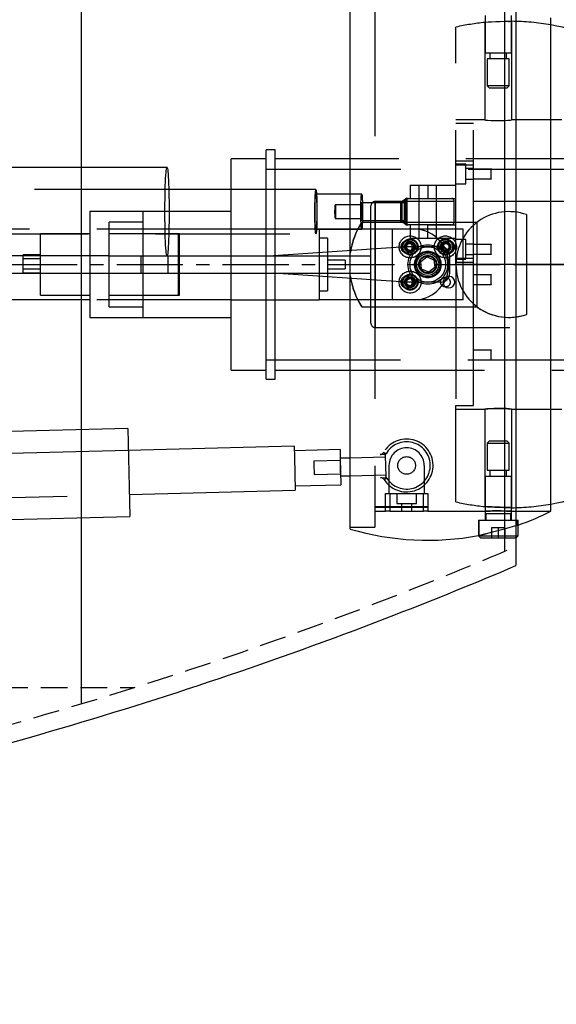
# Model space of a CAD drawing. Extents: x -181 to 162, y 84 to 272.
# Tile 45 of 85: x -13.46 to -5.85, y 137.05 to 151.02. Entities that reach past the tile are written whole.
import ezdxf

# ---------------------------------------------------------------- set-up
doc = ezdxf.new("R2010")
doc.units = 0
doc.header["$LTSCALE"] = 1.5
doc.header["$MEASUREMENT"] = 0
for name, pattern in [('CENTER', [2, 1.25, -0.25, 0.25, -0.25]), ('HIDDEN', [0.375, 0.25, -0.125]), ('SLDHIDDEN0', [1.905, 1.27, -0.635])]:
    doc.linetypes.add(name, pattern=pattern)
doc.layers.get('0').update_dxf_attribs({"linetype": 'CONTINUOUS'})
doc.layers.get('DEFPOINTS').update_dxf_attribs({"linetype": 'CONTINUOUS'})
for name, color, linetype in [('DIM', 1, 'CONTINUOUS'), ('HULL', 7, 'CONTINUOUS'), ('STATION14', 100, 'CONTINUOUS'), ('STATION15', 110, 'CONTINUOUS'), ('TAIL', 140, 'CONTINUOUS')]:
    doc.layers.add(name, color=color, linetype=linetype)
doc.styles.add('ENGR', font='Romans', dxfattribs={"oblique": 15})
doc.dimstyles.get("Standard").update_dxf_attribs({"dimtxt": 0.18, "dimasz": 0.18, "dimexe": 0.18, "dimexo": 0.0625, "dimgap": 0.09, "dimtad": 0, "dimtih": 1, "dimtoh": 1, "dimdec": 4, "dimzin": 0, "dimtxsty": 'STANDARD', "dimcen": 0.09, "dimazin": 3, "dimtfac": 1, "dimtdec": 4, "dimtofl": 0, "dimtmove": 0, "dimatfit": 3, "dimtolj": 1, "dimtzin": 0})

# ---------------------------------------------------------------- blocks, each defined once
blk = doc.blocks.new('*D12')
at = {"color": 0, "linetype": 'BYBLOCK'}
blk.add_line((-57.886, 144.38), (-51.462, 142.042), dxfattribs=at)
for start, end in [(4.1244, 8.2489), (331.7511, 335.8756)]:
    blk.add_arc((-66.578, 147.544), 15.006, start, end, dxfattribs=at)
for points in [[(-51.431, 148.63), (-51.79, 148.617), (-51.572, 147.544)], [(-53.049, 141.478), (-52.716, 141.343), (-52.477, 142.411)]]:
    blk.add_solid(points, dxfattribs=at)
at = {"layer": 'DEFPOINTS', "color": 0, "linetype": 'BYBLOCK'}
for p in [(-100.578, 147.544), (-66.578, 147.544), (0.489, 147.544), (-58.591, 144.637), (-51.976, 144.083)]:
    blk.add_point(p, dxfattribs=at)
at = {"color": 0, "linetype": 'BYBLOCK', "insert": (-51.8, 144.938), "char_height": 0.9, "attachment_point": 5, "style": 'ENGR'}
blk.add_mtext('\\A1;20°', dxfattribs=at)

msp = doc.modelspace()

# ---------------------------------------------------------------- linework, layer by layer
at = {"layer": 'HULL'}
msp.add_line((-6.42025, 151.81522), (-6.42025, 143.27229), dxfattribs=at)
at = {"layer": 'HULL', "color": 1, "linetype": 'CENTER', "ltscale": 0.5}
msp.add_line((-100.57806, 147.54376), (0.48946, 147.54376), dxfattribs=at)
at = {"layer": 'HULL', "linetype": 'HIDDEN'}
msp.add_line((-89.65523, 141.54376), (-11.83028, 141.54376), dxfattribs=at)
msp.add_open_spline([(-48.95289, 137.3007), (-47.16102, 137.32164), (-43.36769, 137.38606), (-37.57394, 137.63017), (-32.23851, 137.98198), (-27.57243, 138.43879), (-23.56567, 138.92468), (-19.55998, 139.59582), (-15.5475, 140.4569), (-11.53283, 141.58567), (-8.49984, 142.6773), (-6.80428, 143.37925), (-6.42025, 143.54376)], degree=3, knots=[74.6033819, 74.6033819, 74.6033819, 74.6033819, 79.97919626, 85.98440233, 91.99839435, 96.01736188, 100.04849076, 104.10421511, 108.19773437, 112.35428342, 116.60558911, 117.85887518, 117.85887518, 117.85887518, 117.85887518], dxfattribs=at)
at = {"layer": 'HULL'}
msp.add_open_spline([(-48.95289, 137.05067), (-48.84352, 137.05195), (-48.73416, 137.05327), (-46.45449, 137.08143), (-44.2833, 137.12416), (-39.9428, 137.27701), (-37.77383, 137.38243), (-33.4384, 137.6536), (-31.27203, 137.82479), (-26.94861, 138.25838), (-24.78874, 138.5088), (-20.99171, 139.09618), (-19.35143, 139.39517), (-16.09003, 140.093), (-14.46962, 140.4965), (-11.26659, 141.43719), (-9.68406, 141.97432), (-7.55502, 142.80021), (-6.98557, 143.03126), (-6.42025, 143.27229)], degree=3, knots=[74.60046403, 74.60046403, 74.60046403, 74.60046403, 74.92839829, 74.92839829, 81.43615749, 81.43615749, 87.9439167, 87.9439167, 94.4516759, 94.4516759, 100.9594351, 100.9594351, 105.94550062, 105.94550062, 110.93156614, 110.93156614, 115.91763165, 115.91763165, 117.75210948, 117.75210948, 117.75210948, 117.75210948], dxfattribs=at)
at = {"layer": 'STATION14'}
msp.add_line((-12.57802, 141.32211), (-12.57802, 153.77371), dxfattribs=at)
at = {"layer": 'STATION15'}
msp.add_line((-6.57802, 143.48479), (-6.57802, 151.61103), dxfattribs=at)
at = {"layer": 'TAIL', "linetype": 'CONTINUOUS'}
for p, q in [((-8.76881, 147.74129), (-8.76881, 151.29725)), ((-5.92274, 144.04377), (-5.92274, 151.04375)), ((-9.9592, 147.66876), (-9.9592, 149.16876)), ((-9.8342, 149.16876), (-9.9592, 149.16876)), ((-9.8342, 147.67027), (-9.8342, 149.16876)), ((-10.4592, 147.66876), (-10.4592, 149.04376)), ((-9.9592, 149.04376), (-10.4592, 149.04376)), ((-8.76881, 149.04376), (-9.8342, 149.04376)), ((-11.36676, 148.91876), (-15.67301, 148.91876)), ((-10.4592, 148.60626), (-11.34106, 148.60626)), ((-8.60575, 148.29376), (-8.61009, 148.31975)), ((-8.60575, 148.29376), (-8.60452, 148.38513)), ((-11.7092, 148.29376), (-12.4592, 148.29376)), ((-12.4592, 148.29376), (-12.4592, 147.66876)), ((-10.4592, 148.29376), (-11.7092, 148.29376)), ((-11.7092, 148.29376), (-11.7092, 147.66876)), ((-11.7092, 148.29376), (-11.7092, 147.66876)), ((-8.60698, 148.20238), (-8.60575, 148.29376)), ((-8.60575, 148.29376), (-8.60141, 148.26776)), ((-8.60491, 148.14376), (-6.96881, 148.14376)), ((-6.96881, 146.94376), (-6.96881, 148.14376)), ((-12.4592, 147.97876), (-13.1592, 147.97876)), ((-13.1592, 147.66876), (-13.1592, 147.97876)), ((-7.98181, 147.79376), (-9.85681, 147.66876)), ((-7.48181, 147.79376), (-7.98181, 147.79376)), ((-12.18897, 147.66876), (-19.54479, 147.66876)), ((-13.4092, 147.66876), (-13.4092, 147.6823)), ((-13.1592, 147.6823), (-13.4092, 147.6823)), ((-12.18897, 147.66876), (-8.48181, 147.66876)), ((-12.18897, 147.41876), (-12.18897, 147.66876)), ((-8.48181, 147.66876), (-8.48181, 147.41876)), ((-7.35681, 147.41876), (-7.35681, 147.66876)), ((-5.92274, 147.54376), (-5.26882, 147.54376)), ((-5.26882, 147.54376), (-5.92274, 147.54376)), ((-18.35679, 147.41876), (-12.18897, 147.41876)), ((-13.1592, 147.11692), (-13.1592, 147.42449)), ((-12.4592, 147.41876), (-12.4592, 146.79376)), ((-12.18897, 147.41876), (-8.48181, 147.41876)), ((-11.7092, 147.41876), (-11.7092, 146.79376)), ((-11.7092, 147.41876), (-11.7092, 146.79376)), ((-10.4592, 146.04376), (-10.4592, 147.41876)), ((-9.9592, 145.91876), (-9.9592, 147.41876)), ((-7.98181, 147.29376), (-9.85681, 147.41876)), ((-9.8342, 145.91876), (-9.8342, 147.41725)), ((-8.76881, 143.79026), (-8.76881, 147.34623)), ((-7.48181, 147.29376), (-7.98181, 147.29376)), ((-13.1592, 147.10876), (-13.1592, 147.11692)), ((-13.1592, 147.10876), (-12.4592, 147.10876)), ((-12.4592, 147.04376), (-17.29379, 147.04376)), ((-8.60491, 146.94376), (-6.96881, 146.94376)), ((-12.4592, 146.79376), (-11.7092, 146.79376)), ((-11.7092, 146.79376), (-10.4592, 146.79376)), ((-10.4592, 146.04376), (-9.9592, 146.04376)), ((-9.8342, 146.04376), (-8.76881, 146.04376)), ((-9.9592, 145.91876), (-9.8342, 145.91876)), ((-11.92496, 145.21807), (-16.27353, 145.10716)), ((-11.92496, 145.21807), (-11.89309, 143.96848)), ((-9.56426, 144.96568), (-11.91699, 144.90567)), ((-9.56426, 144.96568), (-9.56036, 144.813)), ((-8.91288, 144.91977), (-9.56266, 144.9032)), ((-8.91288, 144.91977), (-8.90976, 144.79763)), ((-9.56036, 144.813), (-9.54832, 144.34088)), ((-8.90976, 144.79763), (-8.90013, 144.41993)), ((-8.76881, 144.7984), (-8.90969, 144.79481)), ((-8.9065, 144.66985), (-8.90859, 144.75147)), ((-8.9065, 144.66985), (-8.90774, 144.71841)), ((-8.9065, 144.66985), (-8.90527, 144.62129)), ((-8.90442, 144.58823), (-8.9065, 144.66985)), ((-8.90332, 144.54489), (-8.76881, 144.54832)), ((-9.54992, 144.40335), (-8.90013, 144.41993)), ((-11.90105, 144.28088), (-9.54832, 144.34088)), ((-16.24166, 143.85757), (-11.89309, 143.96848)), ((-6.38781, 143.69687), (-6.38781, 143.84812)), ((-6.94981, 143.69905), (-6.94981, 143.69687)), ((-6.94981, 143.69687), (-6.38781, 143.69687)), ((-6.94981, 143.69687), (-6.92171, 143.66877)), ((-6.92171, 143.66877), (-6.41591, 143.66877)), ((-6.41591, 143.66877), (-6.38781, 143.69687))]:
    msp.add_line(p, q, dxfattribs=at)
at = {"layer": 'TAIL', "linetype": 'SLDHIDDEN0'}
for p, q in [((-8.41881, 151.26875), (-8.41881, 147.54376)), ((-6.85881, 150.97699), (-6.85881, 149.59376)), ((-6.85531, 151.07575), (-6.85531, 150.54375)), ((-6.48231, 150.54375), (-6.48231, 151.07575)), ((-6.47881, 149.59354), (-6.47881, 150.99375)), ((-7.26881, 147.54376), (-7.26881, 150.91124)), ((-6.66874, 150.54375), (-6.85531, 150.54375)), ((-6.66875, 150.46075), (-6.82481, 150.46075)), ((-6.82481, 150.46075), (-6.82481, 150.07656)), ((-6.78731, 150.54375), (-6.78731, 150.46075)), ((-6.51281, 150.46075), (-6.66875, 150.46075)), ((-6.48231, 150.54375), (-6.66874, 150.54375)), ((-6.55031, 150.46075), (-6.55031, 150.54375)), ((-6.51281, 150.07656), (-6.51281, 150.46075)), ((-6.82481, 150.07656), (-6.79201, 150.04376)), ((-6.66875, 150.07656), (-6.82481, 150.07656)), ((-6.66876, 150.04376), (-6.79201, 150.04376)), ((-6.54561, 150.04376), (-6.66876, 150.04376)), ((-6.51281, 150.07656), (-6.66875, 150.07656)), ((-6.54561, 150.04376), (-6.51281, 150.07656)), ((-6.85881, 149.59376), (-7.26881, 149.59376)), ((-5.76881, 149.59376), (-6.48117, 149.59376)), ((-7.01881, 149.54376), (-7.26881, 149.54376)), ((-7.01881, 147.54376), (-7.01881, 149.54376)), ((-5.22297, 149.04376), (-8.76881, 149.04376)), ((-7.26881, 149.01376), (-7.01881, 149.01376)), ((-2.33422, 148.89376), (-9.9592, 148.89376)), ((-7.13081, 148.96941), (-7.26881, 148.96941)), ((-7.01881, 148.95376), (-7.26881, 148.95376)), ((-7.13081, 148.68811), (-7.13081, 148.96941)), ((-7.01881, 148.90351), (-7.13081, 148.90351)), ((-6.76891, 148.89776), (-7.01881, 148.89776)), ((-6.76881, 148.90351), (-6.76891, 148.89776)), ((-6.76891, 148.82876), (-6.76891, 148.89776)), ((-6.76881, 148.82876), (-6.76881, 148.90351)), ((-7.13081, 148.75401), (-7.01881, 148.75401)), ((-7.01881, 148.75976), (-6.76891, 148.75976)), ((-6.76891, 148.75976), (-6.76891, 148.82876)), ((-6.76891, 148.75976), (-6.76881, 148.75401)), ((-6.76881, 148.75401), (-6.76881, 148.82876)), ((-11.34106, 148.60626), (-17.24597, 148.60626)), ((-9.25502, 148.60626), (-10.4592, 148.60626)), ((-7.91881, 148.66976), (-7.66881, 148.66976)), ((-7.91881, 148.66976), (-7.91881, 148.48176)), ((-7.79381, 148.66976), (-7.79381, 148.48176)), ((-7.66881, 148.66976), (-7.66881, 148.48176)), ((-7.66881, 148.66976), (-7.26881, 148.66976)), ((-7.66881, 148.66976), (-7.66881, 148.48176)), ((-7.54381, 148.48176), (-7.54381, 148.66976)), ((-7.26881, 148.68811), (-7.13081, 148.68811)), ((-8.60575, 148.54376), (-9.25502, 148.54376)), ((-7.97587, 148.48176), (-7.97629, 148.48133)), ((-7.97629, 148.10619), (-7.97629, 148.48133)), ((-7.97587, 148.48176), (-7.96108, 148.48176)), ((-7.96108, 148.48176), (-7.94721, 148.48176)), ((-7.96066, 148.48133), (-7.96108, 148.48176)), ((-7.96066, 148.10619), (-7.96066, 148.48133)), ((-7.94721, 148.48176), (-7.33381, 148.48176)), ((-7.79381, 148.48176), (-7.79381, 148.10576)), ((-7.66881, 148.48176), (-7.26881, 148.48176)), ((-7.54381, 148.10576), (-7.54381, 148.48176)), ((-8.60575, 148.38876), (-8.98033, 148.38876)), ((-7.96847, 148.41876), (-8.60575, 148.41876)), ((-8.47421, 146.71126), (-8.47421, 148.37626)), ((-5.10671, 148.43876), (-8.41171, 148.43876)), ((-8.41171, 146.64973), (-8.41171, 148.43779)), ((-8.04879, 148.14576), (-8.04879, 148.44176)), ((-8.04879, 148.44176), (-7.99883, 148.44176)), ((-8.03316, 148.14576), (-8.03316, 148.44176)), ((-7.98045, 148.44176), (-8.03316, 148.44176)), ((-7.99883, 148.14576), (-7.99883, 148.44176)), ((-7.99883, 148.44176), (-7.29395, 148.44176)), ((-7.98045, 148.14576), (-7.98045, 148.44176)), ((-7.29381, 148.14576), (-7.29381, 148.44176)), ((-8.98033, 148.19876), (-8.60575, 148.19876)), ((-6.26881, 148.25086), (-6.26881, 147.54376)), ((-10.4592, 148.04376), (-18.39312, 148.04376)), ((-10.4592, 148.04376), (-18.39312, 148.04376)), ((-11.7092, 148.14376), (-12.1892, 148.14376)), ((-12.1892, 146.94376), (-12.1892, 148.14376)), ((-9.9592, 148.04376), (-10.4592, 148.04376)), ((-9.20921, 148.04376), (-9.9592, 148.04376)), ((-9.25502, 148.04375), (-8.60575, 148.04375)), ((-9.20921, 148.04376), (-9.20921, 147.04376)), ((-7.84041, 148.04376), (-9.20921, 148.04376)), ((-7.84041, 148.04376), (-9.20921, 148.04376)), ((-8.60575, 148.16876), (-7.96847, 148.16876)), ((-8.16881, 147.04376), (-8.16881, 148.04376)), ((-7.99883, 148.14576), (-8.04879, 148.14576)), ((-8.03316, 148.14576), (-7.98045, 148.14576)), ((-7.99883, 148.14576), (-7.29395, 148.14576)), ((-7.97629, 148.10619), (-7.97587, 148.10576)), ((-7.97587, 148.10576), (-7.96108, 148.10576)), ((-7.96108, 148.10576), (-7.96066, 148.10619)), ((-7.94721, 148.10576), (-7.96108, 148.10576)), ((-7.33381, 148.10576), (-7.94721, 148.10576)), ((-7.91881, 148.10576), (-7.91881, 147.91776)), ((-7.16881, 148.04376), (-7.84041, 148.04376)), ((-7.84041, 148.04376), (-7.84041, 148.04376)), ((-7.79381, 148.10576), (-7.79381, 147.91776)), ((-7.66881, 148.10576), (-7.26881, 148.10576)), ((-7.66881, 147.91776), (-7.66881, 148.10576)), ((-7.66881, 147.91776), (-7.66881, 148.10576)), ((-7.54381, 147.91776), (-7.54381, 148.10576)), ((-7.16881, 147.04376), (-7.16881, 148.04376)), ((-17.24597, 147.98126), (-9.25502, 147.98126)), ((-11.1892, 147.97876), (-12.1892, 147.97876)), ((-11.2092, 147.97876), (-11.7092, 147.97876)), ((-11.2092, 147.97876), (-11.2092, 147.10876)), ((-11.1892, 147.10876), (-11.1892, 147.97876)), ((-9.08921, 147.91876), (-9.20921, 147.91876)), ((-9.08921, 147.91876), (-9.08921, 147.16876)), ((-7.91881, 147.91776), (-7.66881, 147.91776)), ((-7.66881, 147.91776), (-7.26881, 147.91776)), ((-7.13081, 147.89941), (-7.26881, 147.89941)), ((-7.13081, 147.61811), (-7.13081, 147.89941)), ((-7.96928, 147.83134), (-7.9766, 147.76884)), ((-7.9766, 147.76884), (-7.92612, 147.73125)), ((-7.9115, 147.85626), (-7.96928, 147.83134)), ((-7.92612, 147.73125), (-7.86834, 147.75617)), ((-7.86102, 147.81868), (-7.9115, 147.85626)), ((-7.88681, 147.79376), (-7.88895, 147.80627)), ((-7.86834, 147.75617), (-7.86102, 147.81868)), ((-7.46929, 147.83134), (-7.4766, 147.76884)), ((-7.4766, 147.76884), (-7.42612, 147.73125)), ((-7.4115, 147.85626), (-7.46929, 147.83134)), ((-7.42612, 147.73125), (-7.36834, 147.75617)), ((-7.36102, 147.81868), (-7.4115, 147.85626)), ((-7.36834, 147.75617), (-7.36102, 147.81868)), ((-7.01881, 147.83351), (-7.13081, 147.83351)), ((-6.76891, 147.82776), (-7.01881, 147.82776)), ((-6.76881, 147.83351), (-6.76891, 147.82776)), ((-6.76891, 147.75876), (-6.76891, 147.82776)), ((-6.76891, 147.68976), (-6.76891, 147.75876)), ((-6.76881, 147.75876), (-6.76881, 147.83351)), ((-6.76881, 147.68401), (-6.76881, 147.75876)), ((-13.4092, 147.4823), (-13.4092, 147.66876)), ((-13.1592, 147.62449), (-13.4092, 147.62449)), ((-13.1592, 147.42449), (-13.1592, 147.66876)), ((-12.4592, 147.66876), (-12.4592, 147.41876)), ((-11.7398, 147.66876), (-11.7398, 147.41876)), ((-11.7092, 147.66876), (-11.7092, 147.41876)), ((-11.7092, 147.66876), (-11.7092, 147.41876)), ((-11.3498, 147.41876), (-11.3498, 147.66876)), ((-10.4592, 147.41876), (-10.4592, 147.66876)), ((-9.9592, 147.41876), (-9.9592, 147.66876)), ((-9.8342, 147.41725), (-9.8342, 147.67027)), ((-8.76881, 147.70586), (-8.76881, 147.74129)), ((-8.76881, 147.38165), (-8.76881, 147.70586)), ((-7.7688, 147.58599), (-7.68223, 147.65147)), ((-7.68223, 147.65147), (-7.58224, 147.60923)), ((-7.26881, 147.63376), (-7.01881, 147.63376)), ((-7.26881, 147.61811), (-7.13081, 147.61811)), ((-7.13081, 147.68401), (-7.01881, 147.68401)), ((-7.01881, 147.68976), (-6.76891, 147.68976)), ((-6.76891, 147.68976), (-6.76881, 147.68401)), ((-13.4092, 147.42449), (-13.4092, 147.4823)), ((-13.4092, 147.4823), (-13.1592, 147.4823)), ((-8.83921, 147.60626), (-9.08921, 147.60626)), ((-9.08921, 147.48126), (-8.83921, 147.48126)), ((-8.83921, 147.60626), (-8.83921, 147.48126)), ((-8.41881, 147.54376), (-8.41881, 143.81877)), ((-7.75538, 147.47828), (-7.7688, 147.58599)), ((-7.65539, 147.43605), (-7.75538, 147.47828)), ((-7.56882, 147.50153), (-7.65539, 147.43605)), ((-7.58224, 147.60923), (-7.56882, 147.50153)), ((-7.01881, 147.57376), (-7.26881, 147.57376)), ((-7.26881, 147.54376), (-7.26881, 145.54376)), ((-6.26881, 147.54376), (-7.26881, 147.54376)), ((-6.26881, 147.54376), (-7.01881, 147.54376)), ((-7.01881, 146.98474), (-7.01881, 147.54376)), ((-6.26881, 147.54376), (-6.26881, 146.83665)), ((-6.26881, 147.54376), (-5.92274, 147.54376)), ((-5.92274, 147.54376), (-6.26881, 147.54376)), ((-13.4092, 147.42449), (-13.1592, 147.42449)), ((-8.76881, 147.34623), (-8.76881, 147.38165)), ((-7.95708, 147.34372), (-7.98121, 147.2856)), ((-7.89468, 147.35188), (-7.95708, 147.34372)), ((-7.85641, 147.30192), (-7.89468, 147.35188)), ((-6.76891, 147.39776), (-7.01881, 147.39776)), ((-6.76881, 147.40351), (-6.76891, 147.39776)), ((-6.76891, 147.25976), (-6.76891, 147.39776)), ((-6.76881, 147.25401), (-6.76881, 147.40351)), ((-7.98121, 147.2856), (-7.94295, 147.23564)), ((-7.94295, 147.23564), (-7.88055, 147.2438)), ((-7.88055, 147.2438), (-7.85641, 147.30192)), ((-7.01881, 147.25976), (-6.76891, 147.25976)), ((-6.76891, 147.25976), (-6.76881, 147.25401)), ((-12.1892, 147.10876), (-11.1892, 147.10876)), ((-11.7092, 147.10876), (-11.2092, 147.10876)), ((-9.20921, 147.16876), (-9.08921, 147.16876)), ((-10.4592, 147.04376), (-12.4592, 147.04376)), ((-12.1892, 146.94376), (-11.7092, 146.94376)), ((-10.4592, 147.04376), (-9.9592, 147.04376)), ((-9.9592, 147.04376), (-9.20921, 147.04376)), ((-7.84041, 147.04376), (-9.20921, 147.04376)), ((-7.16881, 147.04376), (-7.84041, 147.04376)), ((-7.84041, 147.04376), (-7.84041, 147.04376)), ((-7.01881, 145.54376), (-7.01881, 146.98474)), ((-8.41171, 146.64876), (-5.10671, 146.64876)), ((-6.76891, 146.32776), (-7.01881, 146.32776)), ((-6.76881, 146.33351), (-6.76891, 146.32776)), ((-6.76891, 146.18976), (-6.76891, 146.32776)), ((-6.76881, 146.18401), (-6.76881, 146.33351)), ((-9.9592, 146.19376), (-2.33422, 146.19376)), ((-7.01881, 146.18976), (-6.76891, 146.18976)), ((-6.76891, 146.18976), (-6.76881, 146.18401)), ((-8.76881, 146.04376), (-5.22297, 146.04376)), ((-7.26881, 145.54376), (-7.01881, 145.54376)), ((-7.26881, 144.17627), (-7.26881, 145.54376)), ((-7.26881, 145.49376), (-6.85881, 145.49376)), ((-6.85881, 145.49376), (-6.85881, 144.11053)), ((-6.48117, 145.49376), (-5.76881, 145.49376)), ((-6.47881, 144.09377), (-6.47881, 145.49398)), ((-6.79201, 145.04376), (-6.82481, 145.01096)), ((-6.82481, 145.01096), (-6.82481, 144.62676)), ((-6.82481, 145.01096), (-6.51281, 145.01096)), ((-6.79201, 145.04376), (-6.54561, 145.04376)), ((-6.51281, 145.01096), (-6.54561, 145.04376)), ((-6.51281, 144.62676), (-6.51281, 145.01096)), ((-11.91699, 144.90567), (-17.56164, 144.76171)), ((-8.27291, 144.85058), (-8.34547, 144.84873)), ((-8.29483, 144.87906), (-8.26006, 144.8593)), ((-8.26006, 144.8593), (-8.29483, 144.87906)), ((-8.27268, 144.84179), (-8.27291, 144.85058)), ((-8.27268, 144.84179), (-8.26474, 144.53044)), ((-8.90893, 144.76482), (-9.2838, 144.75526)), ((-9.2838, 144.75526), (-9.28262, 144.70884)), ((-9.28262, 144.70884), (-9.27896, 144.56532)), ((-8.2719, 144.81108), (-8.76881, 144.7984)), ((-8.21881, 144.69376), (-8.21881, 144.29377)), ((-7.71881, 144.69376), (-7.71881, 144.29377)), ((-9.27896, 144.56532), (-8.90408, 144.57488)), ((-8.76881, 144.54832), (-8.26553, 144.56116)), ((-6.82481, 144.62676), (-6.51281, 144.62676)), ((-6.78731, 144.62676), (-6.78731, 144.54376)), ((-6.55031, 144.54376), (-6.55031, 144.62676)), ((-8.33708, 144.5198), (-8.26452, 144.52165)), ((-8.28496, 144.49209), (-8.25124, 144.5136)), ((-8.25124, 144.5136), (-8.28496, 144.49209)), ((-8.26452, 144.52165), (-8.26474, 144.53044)), ((-6.85531, 144.54376), (-6.85531, 144.01177)), ((-6.85531, 144.54376), (-6.48231, 144.54376)), ((-6.48231, 144.01177), (-6.48231, 144.54376)), ((-17.54571, 144.13691), (-11.90105, 144.28088)), ((-8.26881, 144.29377), (-8.20881, 144.29377)), ((-8.26881, 144.04377), (-8.26881, 144.29377)), ((-8.20881, 144.29377), (-7.72881, 144.29377)), ((-8.20881, 144.29377), (-8.20881, 144.04377)), ((-8.10946, 144.29377), (-8.10946, 144.15577)), ((-7.82816, 144.15577), (-7.82816, 144.29377)), ((-7.72881, 144.29377), (-7.66881, 144.29377)), ((-7.72881, 144.04377), (-7.72881, 144.29377)), ((-7.66881, 144.29377), (-7.66881, 144.04377)), ((-8.10946, 144.15577), (-7.82816, 144.15577)), ((-8.04356, 144.15577), (-8.04356, 144.04377)), ((-7.89406, 144.04377), (-7.89406, 144.15577)), ((-7.66881, 144.10465), (-8.41881, 144.10465)), ((-8.41881, 144.10377), (-7.66881, 144.10377)), ((-7.66881, 144.10377), (-8.41881, 144.10377)), ((-8.41881, 144.04377), (-8.26881, 144.04377)), ((-8.20881, 144.04377), (-8.26881, 144.04377)), ((-8.20881, 144.04377), (-7.72881, 144.04377)), ((-7.66881, 144.04377), (-7.72881, 144.04377)), ((-7.66881, 144.04377), (-6.85401, 144.04377)), ((-6.85631, 144.04389), (-6.85631, 143.91877)), ((-6.85531, 144.01177), (-6.48231, 144.01177)), ((-6.84481, 144.01177), (-6.84481, 143.91877)), ((-6.49281, 143.91877), (-6.49281, 144.01177)), ((-6.48131, 143.91877), (-6.48131, 144.04377)), ((-6.48131, 144.04377), (-5.92274, 144.04377)), ((-6.94981, 143.91877), (-6.38781, 143.91877)), ((-6.94981, 143.91877), (-6.94981, 143.69905)), ((-6.94381, 143.91877), (-6.94381, 143.70104)), ((-6.39381, 143.84511), (-6.39381, 143.91877)), ((-6.38781, 143.84812), (-6.38781, 143.91877)), ((-8.76881, 143.81877), (-8.41881, 143.81877)), ((-6.66886, 143.80977), (-6.76283, 143.80977)), ((-6.76283, 143.80977), (-6.76283, 143.66877)), ((-6.76279, 143.80977), (-6.76279, 143.66877)), ((-6.66886, 143.80977), (-6.66886, 143.66877)), ((-6.57483, 143.80977), (-6.66886, 143.80977)), ((-6.66877, 143.80977), (-6.66877, 143.66877)), ((-6.57479, 143.80977), (-6.57483, 143.80977)), ((-6.57483, 143.80977), (-6.57483, 143.66877)), ((-6.57479, 143.80977), (-6.57479, 143.66877))]:
    msp.add_line(p, q, dxfattribs=at)
at = {"layer": 'TAIL', "linetype": 'SLDHIDDEN0', "flags": 128}
for points in [[(-6.52463, 150.99153), (-6.51144, 150.9921), (-6.48508, 150.99325), (-6.47941, 150.99349), (-6.49506, 150.99281), (-6.53026, 150.99128), (-6.58106, 150.98907), (-6.64179, 150.98643), (-6.70561, 150.98365), (-6.76529, 150.98104), (-6.81407, 150.97891), (-6.84644, 150.9775), (-6.85875, 150.97696), (-6.85805, 150.97699)], [(-6.85881, 149.59376), (-6.84816, 149.59279), (-6.81741, 149.59033), (-6.76989, 149.58743), (-6.71084, 149.58536), (-6.6472, 149.58505), (-6.58619, 149.5866), (-6.53437, 149.58935), (-6.4975, 149.59211), (-6.47995, 149.59365), (-6.48117, 149.59354)], [(-11.33708, 148.29376), (-11.33727, 148.22251), (-11.33785, 148.1522), (-11.33881, 148.08373), (-11.34012, 148.018), (-11.34179, 147.95586), (-11.34378, 147.89813), (-11.34608, 147.84555), (-11.34864, 147.79882), (-11.35143, 147.75854), (-11.35443, 147.72524), (-11.35759, 147.69935), (-11.36087, 147.68121), (-11.36422, 147.67105), (-11.36761, 147.66901), (-11.37099, 147.67512), (-11.37431, 147.68929), (-11.37753, 147.71134), (-11.38062, 147.74099), (-11.38352, 147.77784), (-11.3862, 147.82142), (-11.38863, 147.87115), (-11.39078, 147.92639), (-11.39261, 147.98643), (-11.39411, 148.05046), (-11.39525, 148.11768), (-11.39601, 148.18718), (-11.3964, 148.25808), (-11.3964, 148.32944), (-11.39601, 148.40033), (-11.39525, 148.46984), (-11.39411, 148.53705), (-11.39261, 148.60109), (-11.39078, 148.66112), (-11.38863, 148.71637), (-11.3862, 148.7661), (-11.38352, 148.80968), (-11.38062, 148.84653), (-11.37753, 148.87617), (-11.37431, 148.89822), (-11.37099, 148.91239), (-11.36761, 148.9185), (-11.36676, 148.91876)], [(-9.24074, 148.20825), (-9.24158, 148.16115), (-9.24276, 148.11747), (-9.24426, 148.07836), (-9.24604, 148.04483), (-9.24805, 148.01775), (-9.25025, 147.99782), (-9.25256, 147.98555), (-9.25494, 147.98126), (-9.25733, 147.98507), (-9.25965, 147.99687), (-9.26185, 148.01636), (-9.26388, 148.04304), (-9.26567, 148.0762), (-9.26719, 148.11501), (-9.26839, 148.15844), (-9.26925, 148.20538), (-9.26974, 148.2546), (-9.26985, 148.30485), (-9.26957, 148.3548), (-9.26892, 148.40317), (-9.2679, 148.44871), (-9.26656, 148.49023), (-9.26491, 148.52667), (-9.26301, 148.55708), (-9.2609, 148.58066), (-9.25864, 148.59681), (-9.25628, 148.60512), (-9.25389, 148.60536), (-9.25153, 148.59753), (-9.24926, 148.58183), (-9.24714, 148.55868), (-9.24523, 148.52866), (-9.24356, 148.49255), (-9.2422, 148.4513), (-9.24116, 148.40597), (-9.24049, 148.35773), (-9.24019, 148.30784), (-9.24027, 148.25758), (-9.24074, 148.20825)], [(-9.24359, 148.22535), (-9.24436, 148.18352), (-9.24546, 148.14522), (-9.24688, 148.1117), (-9.24855, 148.08403), (-9.25043, 148.0631), (-9.25246, 148.04959), (-9.25458, 148.04392), (-9.2567, 148.04629), (-9.25877, 148.0566), (-9.26072, 148.07454), (-9.26249, 148.09953), (-9.26402, 148.13076), (-9.26526, 148.16722), (-9.26617, 148.20776), (-9.26672, 148.25105), (-9.26689, 148.29572), (-9.26668, 148.34033), (-9.2661, 148.38344), (-9.26516, 148.42367), (-9.2639, 148.45972), (-9.26235, 148.49044), (-9.26056, 148.51484), (-9.2586, 148.53213), (-9.25652, 148.54176), (-9.25439, 148.54342), (-9.25228, 148.53705), (-9.25026, 148.52286), (-9.2484, 148.50132), (-9.24674, 148.4731), (-9.24535, 148.43911), (-9.24428, 148.40046), (-9.24354, 148.35837), (-9.24318, 148.31421), (-9.2432, 148.26939), (-9.24359, 148.22535)], [(-8.59433, 148.22535), (-8.59509, 148.18352), (-8.5962, 148.14522), (-8.59761, 148.1117), (-8.59929, 148.08403), (-8.60117, 148.0631), (-8.6032, 148.04959), (-8.60531, 148.04392), (-8.60744, 148.04629), (-8.60951, 148.0566), (-8.61146, 148.07454), (-8.61323, 148.09953), (-8.61475, 148.13076), (-8.61599, 148.16722), (-8.6169, 148.20776), (-8.61745, 148.25105), (-8.61762, 148.29572), (-8.61742, 148.34033), (-8.61683, 148.38344), (-8.6159, 148.42367), (-8.61463, 148.45972), (-8.61308, 148.49044), (-8.61129, 148.51484), (-8.60933, 148.53213), (-8.60725, 148.54176), (-8.60512, 148.54342), (-8.60302, 148.53705), (-8.601, 148.52286), (-8.59913, 148.50132), (-8.59748, 148.4731), (-8.59609, 148.43911), (-8.59501, 148.40046), (-8.59428, 148.35837), (-8.59392, 148.31421), (-8.59393, 148.26939), (-8.59433, 148.22535)], [(-8.03316, 148.44176), (-8.03292, 148.44195), (-7.98662, 148.47373), (-7.96066, 148.48133)], [(-7.96363, 148.48176), (-7.9705, 148.48099), (-7.9771, 148.47871), (-7.98319, 148.47502), (-7.98852, 148.47004), (-7.9929, 148.46398), (-7.99615, 148.45706), (-7.99816, 148.44956), (-7.99883, 148.44176)], [(-7.94721, 148.48176), (-7.95369, 148.48099), (-7.95993, 148.47871), (-7.96567, 148.47502), (-7.97071, 148.47004), (-7.97484, 148.46398), (-7.97792, 148.45706), (-7.97981, 148.44956), (-7.98045, 148.44176)], [(-8.97599, 148.26776), (-8.97654, 148.24199), (-8.97744, 148.22081), (-8.97859, 148.20611), (-8.97989, 148.1992), (-8.98123, 148.2007), (-8.9825, 148.21046), (-8.98357, 148.22762), (-8.98435, 148.25066), (-8.98477, 148.27753), (-8.9848, 148.30584), (-8.98443, 148.33308), (-8.9837, 148.35682), (-8.98267, 148.37496), (-8.98143, 148.38589), (-8.98009, 148.38863), (-8.97877, 148.38293), (-8.97759, 148.36932), (-8.97666, 148.34899), (-8.97605, 148.32375), (-8.97582, 148.29585), (-8.97599, 148.26776)], [(-8.61169, 148.29376), (-8.61149, 148.26141), (-8.61089, 148.23126), (-8.60995, 148.20537), (-8.60872, 148.1855), (-8.60729, 148.17302), (-8.60575, 148.16876), (-8.60421, 148.17302), (-8.60278, 148.1855), (-8.60155, 148.20537), (-8.60061, 148.23126), (-8.60002, 148.26141), (-8.59981, 148.29376), (-8.60002, 148.32611), (-8.60061, 148.35626), (-8.60155, 148.38215), (-8.60278, 148.40201), (-8.60421, 148.4145), (-8.60575, 148.41876), (-8.60729, 148.4145), (-8.60872, 148.40201), (-8.60995, 148.38215), (-8.61089, 148.35626), (-8.61149, 148.32611), (-8.61169, 148.29376)], [(-8.60141, 148.26776), (-8.60197, 148.24199), (-8.60286, 148.22081), (-8.60401, 148.20611), (-8.60531, 148.1992), (-8.60666, 148.2007), (-8.60792, 148.21046), (-8.60899, 148.22762), (-8.60977, 148.25066), (-8.6102, 148.27753), (-8.61023, 148.30584), (-8.60986, 148.33308), (-8.60912, 148.35682), (-8.60809, 148.37496), (-8.60685, 148.38589), (-8.60551, 148.38863), (-8.60419, 148.38293), (-8.60302, 148.36932), (-8.60208, 148.34899), (-8.60147, 148.32375), (-8.60124, 148.29585), (-8.60141, 148.26776)], [(-7.97441, 148.29376), (-7.97421, 148.26141), (-7.97361, 148.23126), (-7.97267, 148.20537), (-7.97144, 148.1855), (-7.97001, 148.17302), (-7.96847, 148.16876), (-7.96694, 148.17302), (-7.9655, 148.1855), (-7.96427, 148.20537), (-7.96333, 148.23126), (-7.96274, 148.26141), (-7.96253, 148.29376), (-7.96274, 148.32611), (-7.96333, 148.35626), (-7.96427, 148.38215), (-7.9655, 148.40201), (-7.96694, 148.4145), (-7.96847, 148.41876), (-7.97001, 148.4145), (-7.97144, 148.40201), (-7.97267, 148.38215), (-7.97361, 148.35626), (-7.97421, 148.32611), (-7.97441, 148.29376)], [(-7.96066, 148.10619), (-7.98662, 148.11379), (-8.03292, 148.14556), (-8.03316, 148.14576)], [(-7.99883, 148.14576), (-7.99816, 148.13795), (-7.99615, 148.13045), (-7.9929, 148.12354), (-7.98852, 148.11747), (-7.98319, 148.1125), (-7.9771, 148.1088), (-7.9705, 148.10653), (-7.96363, 148.10576)], [(-7.98045, 148.14576), (-7.97981, 148.13795), (-7.97792, 148.13045), (-7.97484, 148.12354), (-7.97071, 148.11747), (-7.96567, 148.1125), (-7.95993, 148.1088), (-7.95369, 148.10653), (-7.94721, 148.10576)], [(-8.05012, 147.79878), (-8.0486, 147.77486), (-8.04548, 147.76751)], [(-7.8908, 147.77114), (-7.88862, 147.77662), (-7.88681, 147.79376)], [(-7.45021, 147.78734), (-7.44862, 147.81258), (-7.44549, 147.81998)], [(-7.29081, 147.81644), (-7.28866, 147.81107), (-7.28681, 147.79376)], [(-7.4812, 147.53545), (-7.48031, 147.54376), (-7.4858, 147.576)], [(-8.05012, 147.28874), (-8.0486, 147.31266), (-8.04548, 147.32001)], [(-7.8908, 147.31638), (-7.88862, 147.3109), (-7.88681, 147.29376)], [(-7.45021, 147.30018), (-7.44862, 147.27494), (-7.44549, 147.26754)], [(-7.29081, 147.27108), (-7.28866, 147.27645), (-7.28681, 147.29376)], [(-6.85881, 145.49376), (-6.84816, 145.49472), (-6.81741, 145.49719), (-6.76989, 145.50009), (-6.71084, 145.50215), (-6.6472, 145.50247), (-6.58619, 145.50092), (-6.53437, 145.49816), (-6.4975, 145.49541), (-6.47995, 145.49387), (-6.48369, 145.49421), (-6.50813, 145.49627), (-6.55064, 145.49917), (-6.60663, 145.50164), (-6.66957, 145.50259), (-6.73221, 145.5016), (-6.78771, 145.49913), (-6.83003, 145.49623), (-6.85424, 145.49418), (-6.85881, 145.49376)], [(-6.50073, 144.09495), (-6.53026, 144.09624), (-6.58106, 144.09845), (-6.64179, 144.10109), (-6.70561, 144.10387), (-6.76529, 144.10648), (-6.81407, 144.10861), (-6.84644, 144.11002), (-6.85875, 144.11056), (-6.84967, 144.11016), (-6.82025, 144.10888), (-6.77378, 144.10685), (-6.71545, 144.1043), (-6.65183, 144.10153), (-6.59009, 144.09884), (-6.53724, 144.09654), (-6.51144, 144.09542), (-6.51144, 144.09542)], [(-6.48131, 144.04377), (-6.49187, 144.04432), (-6.52232, 144.04572), (-6.5693, 144.04738), (-6.62755, 144.04855), (-6.69039, 144.04873), (-6.75075, 144.04783), (-6.8019, 144.04626), (-6.83812, 144.04469), (-6.85525, 144.04382), (-6.85136, 144.04403), (-6.82694, 144.04522), (-6.78472, 144.04687), (-6.72937, 144.04827), (-6.66722, 144.04879), (-6.60532, 144.04822), (-6.55057, 144.04679), (-6.50908, 144.04514), (-6.48557, 144.04399), (-6.48131, 144.04377)], [(-6.51144, 144.09542), (-6.48508, 144.09427), (-6.48076, 144.09408)], [(-6.85445, 143.7235), (-6.86542, 143.72063), (-6.91725, 143.7071), (-6.94219, 143.7006), (-6.94052, 143.70104)]]:
    msp.add_lwpolyline(points, dxfattribs=at)
at = {"layer": 'TAIL', "linetype": 'CONTINUOUS', "flags": 128}
for points in [[(-11.36676, 148.91876), (-11.36422, 148.91646), (-11.36087, 148.90631), (-11.35759, 148.88817), (-11.35443, 148.86228), (-11.35143, 148.82897), (-11.34864, 148.7887), (-11.34608, 148.74196), (-11.34378, 148.68939), (-11.34179, 148.63166), (-11.34012, 148.56952), (-11.33881, 148.50379), (-11.33785, 148.43532), (-11.33727, 148.365), (-11.33708, 148.29376)], [(-6.94052, 143.70104), (-6.93716, 143.70191), (-6.9039, 143.71058), (-6.84577, 143.72577), (-6.76755, 143.74632), (-6.67633, 143.77042), (-6.58229, 143.79542), (-6.49784, 143.81802), (-6.4346, 143.83503), (-6.39993, 143.84439), (-6.39729, 143.8451)]]:
    msp.add_lwpolyline(points, dxfattribs=at)
at = {"layer": 'TAIL', "linetype": 'SLDHIDDEN0'}
for centre, radius in [((-7.91881, 147.79376), 0.156), ((-7.91881, 147.79376), 0.113), ((-7.41881, 147.79376), 0.156), ((-7.41881, 147.79376), 0.113), ((-7.91881, 147.79376), 0.1017), ((-7.91881, 147.79376), 0.078), ((-7.91881, 147.79376), 0.072), ((-7.91881, 147.79376), 0.069), ((-7.91881, 147.79376), 0.068), ((-7.91881, 147.79376), 0.0504), ((-7.66881, 147.54376), 0.281), ((-7.66881, 147.54376), 0.2529), ((-7.41881, 147.79376), 0.1017), ((-7.41881, 147.79376), 0.078), ((-7.41881, 147.79376), 0.069), ((-7.41881, 147.79376), 0.068), ((-7.41881, 147.79376), 0.0504), ((-7.66881, 147.54376), 0.1885), ((-7.66881, 147.54376), 0.1865), ((-7.66881, 147.54376), 0.176), ((-7.66881, 147.54376), 0.1275), ((-7.66881, 147.54376), 0.1232), ((-7.66881, 147.54376), 0.1185), ((-7.91881, 147.29376), 0.156), ((-7.91881, 147.29376), 0.113), ((-7.91881, 147.29376), 0.1017), ((-7.91881, 147.29376), 0.078), ((-7.91881, 147.29376), 0.072), ((-7.91881, 147.29376), 0.069), ((-7.91881, 147.29376), 0.068), ((-7.91881, 147.29376), 0.0504), ((-7.41881, 147.29376), 0.068), ((-7.96881, 144.69376), 0.125)]:
    msp.add_circle(centre, radius, dxfattribs=at)
at = {"layer": 'TAIL', "linetype": 'CONTINUOUS'}
msp.add_circle((-7.66881, 147.54376), 0.156, dxfattribs=at)
at = {"layer": 'TAIL', "linetype": 'SLDHIDDEN0'}
for centre, radius, start, end in [((-6.51881, 147.54376), 3.44999, 95.643919, 102.555858), ((-6.51881, 147.54376), 3.44999, 80.050774, 89.368262), ((-7.33381, 148.44176), 0.04, 0, 90), ((-8.41171, 148.37626), 0.0625, 90, 180), ((-6.51881, 147.54376), 0.75, 70.528779, 180), ((-7.66881, 147.54376), 1.11188, 147.341795, 171.616726), ((-7.86881, 147.54376), 0.50081, 273.251113, 86.748887), ((-7.33381, 148.14576), 0.04, 270, 0), ((-7.96881, 147.79376), 0.082, 183.20984, 0), ((-7.36881, 147.79376), 0.082, 182.746461, 273.026376), ((-7.66881, 147.54376), 1.11188, 169.746166, 171.616726), ((-6.51881, 147.54376), 0.75, 180, 289.471221), ((-7.66881, 147.54376), 1.11188, 188.383274, 212.658205), ((-7.66881, 147.54376), 1.11188, 188.383274, 190.253834), ((-7.96881, 147.29376), 0.082, 0, 176.79016), ((-7.36881, 147.29376), 0.082, 86.973624, 177.253539), ((-6.51881, 147.54376), 0.75, 228.189685, 289.471221), ((-8.41171, 146.71126), 0.0625, 180, 270), ((-7.96881, 144.69376), 0.375, 212.533908, 150.388006), ((-7.96881, 144.69376), 0.335, 212.533908, 150.388006), ((-7.96881, 144.69376), 0.335, 212.533908, 150.388006), ((-8.34699, 144.90871), 0.06, 271.460957, 330.388006), ((-8.34699, 144.90871), 0.1, 317.998242, 330.388006), ((-8.34699, 144.90871), 0.1, 317.998242, 330.388006), ((-7.96881, 144.69376), 0.25, 0, 180), ((-8.33555, 144.45982), 0.06, 32.533908, 91.460957), ((-8.33555, 144.45982), 0.1, 32.533908, 44.923672), ((-8.33555, 144.45982), 0.1, 32.533908, 44.923672), ((-6.51881, 147.54376), 3.44999, 257.444142, 264.357743), ((-6.51881, 147.54376), 3.44999, 270.631978, 279.949226), ((-7.66881, 147.54376), 3.91136, 288.971989, 289.117534), ((-7.66881, 147.54376), 3.91136, 280.592539, 280.732369)]:
    msp.add_arc(centre, radius, start, end, dxfattribs=at)
at = {"layer": 'TAIL', "linetype": 'CONTINUOUS'}
for centre, radius, start, end in [((-6.51881, 147.54376), 3.44999, 68.757328, 80.050774), ((-7.66881, 147.54376), 1.11188, 147.341795, 169.746166), ((-7.96881, 147.79376), 0.082, 0, 180), ((-7.96881, 147.79376), 0.082, 180, 183.20984), ((-7.48181, 147.66876), 0.125, 0, 90), ((-7.36881, 147.79376), 0.082, 273.026376, 182.746461), ((-7.66881, 147.54376), 1.11188, 190.253834, 212.658205), ((-7.48181, 147.41876), 0.125, 270, 0), ((-7.36881, 147.29376), 0.082, 177.253539, 86.973624), ((-7.96881, 147.29376), 0.082, 176.79016, 180), ((-7.96881, 147.29376), 0.082, 180, 0), ((-6.51881, 147.54376), 3.44999, 279.949226, 291.242672), ((-7.66881, 147.54376), 3.91136, 289.117534, 296.513627), ((-7.66881, 147.54376), 3.91136, 253.666268, 280.592539)]:
    msp.add_arc(centre, radius, start, end, dxfattribs=at)

# ---------------------------------------------------------------- dimensions: what is measured, and where the dimension line sits
at = {"layer": 'DIM'}
dim = msp.add_angular_dim_2l(base=(-51.9762, 144.08306), line1=((-66.57802, 147.54376), (-58.59064, 144.63659)), line2=((-100.57806, 147.54376), (0.48946, 147.54376)), dimstyle='STANDARD', override={"dimscale": 6, "dimtxt": 0.15, "dimexo": 0.125, "dimdec": 0, "dimzin": 1, "dimtxsty": 'ENGR', "dimtdec": 0, "dimtzin": 1}, dxfattribs=at)
dim.commit()
dim.dimension.update_dxf_attribs({"geometry": '*D12', "text_midpoint": (-51.79969, 144.93794)})

doc.saveas('drawing.dxf')
